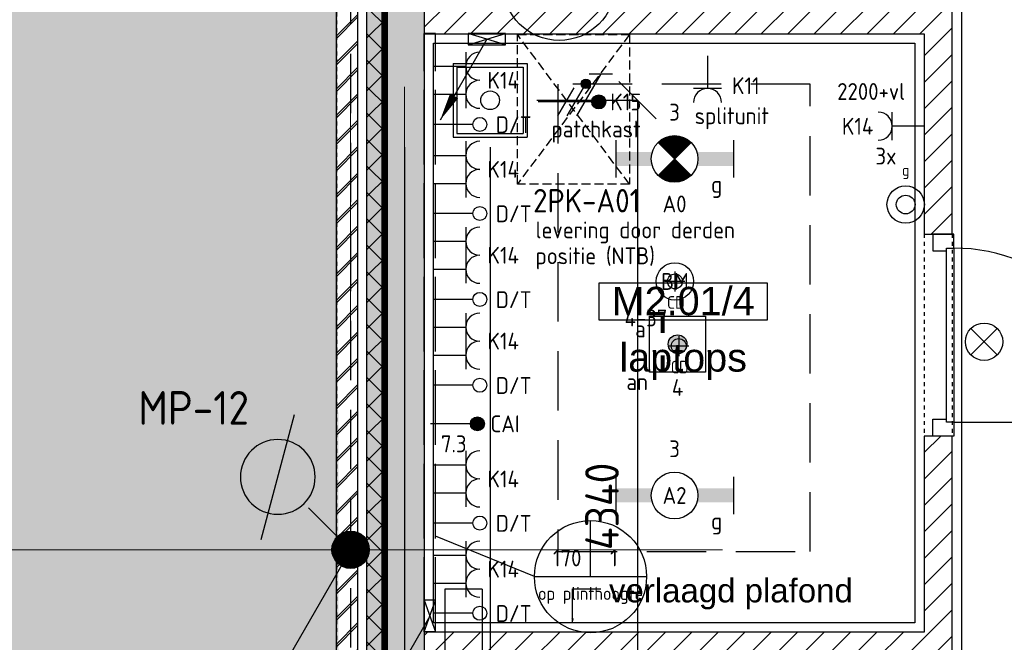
# Model space of a CAD drawing. Header units: millimetres. Extents: x -38032 to 104346, y -31182 to 78566.
# Tile 7 of 213: x -6060 to -793, y 4945 to 8274. Entities that reach past the tile are written whole.
import ezdxf
from ezdxf.enums import TextEntityAlignment as Align

# ---------------------------------------------------------------- set-up
doc = ezdxf.new("R2010")
doc.units = ezdxf.units.MM
doc.header["$LTSCALE"] = 100
doc.set_wipeout_variables(frame=1)
doc.header["$PDMODE"] = 1
for name, pattern in [('E_GOOT3', [5, 4, -1]), ('HIDDEN2', [4.7625, 3.175, -1.5875]), ('STYLE_01', [0.41664, 0.20828, -0.20836]), ('STYLE_02', [0.694425, 0.48607, -0.208355]), ('STYLE_11', [5, 3.888855, -0.416718, 0.277786, -0.416641])]:
    doc.linetypes.add(name, pattern=pattern)
for name, color, linetype in [('AB$1A---_ATTRIB035', 8, 'Continuous'), ('AL$1A---_ALGEMEEN', 8, 'Continuous'), ('AL------_MAATV', 200, 'Continuous'), ('AL------_MAATVOERING', 2, 'Continuous'), ('AL------_SPARING', 2, 'Continuous'), ('AM$1A---_ARCERING', 8, 'Continuous'), ('AT$1A---_TEKST100', 8, 'Continuous'), ('BOUWKUNDIG', 8, 'Continuous'), ('Data', 4, 'Continuous'), ('EB6511--_ATTRIB', 2, 'Continuous'), ('EL6121--', 3, 'Continuous'), ('EL6131--_KG', 3, 'Continuous'), ('EL6131--_WG', 3, 'Continuous'), ('EL6221--', 3, 'Continuous'), ('EL6222--', 3, 'Continuous'), ('EL6311--', 3, 'Continuous'), ('el6311--nv', 7, 'Continuous'), ('EL6431--', 3, 'Continuous'), ('EL6441--', 3, 'Continuous'), ('EL6511--', 3, 'Continuous'), ('EM6131--', 1, 'Continuous'), ('kabelgoot', 5, 'Continuous'), ('LICHT_TEXT018', 1, 'Continuous'), ('Vloerdoos', 3, 'Continuous'), ('Vloerdoos (OUD)', 3, 'Continuous'), ('wieland dozen', 3, 'Continuous')]:
    doc.layers.add(name, color=color, linetype=linetype)
doc.layers.add('stramien', color=1, linetype='Continuous', lineweight=9)
doc.layers.get('Vloerdoos').off()
doc.styles.add('Arial', font='ARIAL.TTF')
doc.styles.add('BURO-018', font='iso.shx', dxfattribs={"height": 90})
doc.styles.add('BURO-025', font='ISO.shx', dxfattribs={"height": 125})
doc.styles.add('ISO18', font='iso', dxfattribs={"height": 180})
doc.styles.get("Standard").update_dxf_attribs({"font": 'iso.shx'})
doc.dimstyles.new('STABICAD', dxfattribs={"dimscale": 100, "dimtxt": 1.8, "dimasz": 2, "dimexe": 0, "dimexo": 2.5, "dimgap": 1.5, "dimtad": 0, "dimdec": 0, "dimrnd": 10, "dimzin": 0, "dimdsep": 46, "dimtxsty": 'Standard', "dimblk1": 'OBLIQUE', "dimblk2": 'OBLIQUE', "dimsah": 1, "dimcen": -3, "dimadec": 0, "dimazin": 0, "dimtfac": 1, "dimtdec": 0, "dimtofl": 0, "dimtmove": 2, "dimatfit": 3, "dimfxl": 0, "dimtvp": 1.055556, "dimtolj": 1, "dimtzin": 0, "dimarcsym": 0})
pattern_1 = [(45, (-987935.49, -175784.82), (70.710678, -70.710678), [])]

# ---------------------------------------------------------------- blocks, each defined once
blk = doc.blocks.new('111410')
at = {"color": 0, "linetype": 'Continuous'}
for radius in [2, 1]:
    blk.add_circle((0, 3), radius, dxfattribs=at)
at = {"color": 0, "linetype": 'Continuous', "style": 'BURO-018'}
for tag, p in [('E_SLET1', (0, 7)), ('E_GROEP', (0, 0)), ('E_GKAST', (0, 0))]:
    blk.add_attdef(tag, text='', height=1.8, dxfattribs=at).set_placement(p, align=Align.MIDDLE)
at = {"color": 0, "linetype": 'Continuous', "style": 'BURO-018', "flags": 1}
for tag in ['E_MATCODE', 'E_SGROEP']:
    blk.add_attdef(tag, text='', height=1.8, dxfattribs=at).set_placement((0, 0), align=Align.MIDDLE)
blk = doc.blocks.new('E00024')
at = {"color": 0, "linetype": 'Continuous'}
for p, q in [((-1.41, 1.59), (1.41, 4.41)), ((-1.41, 4.41), (1.41, 1.59))]:
    blk.add_line(p, q, dxfattribs=at)
blk.add_circle((0, 3), 2, dxfattribs=at)
at = {"color": 0, "linetype": 'Continuous', "style": 'BURO-018'}
blk.add_attdef('E_TEXT1', text='', height=1.8, dxfattribs=at).set_placement((0, 7.5), align=Align.MIDDLE)
at = {"color": 0, "linetype": 'Continuous', "style": 'BURO-018', "flags": 1}
blk.add_attdef('E_MATCODE', (0, 0), '', height=1.8, dxfattribs=at)
blk = doc.blocks.new('111304')
at = {"color": 0, "linetype": 'Continuous'}
for p, q in [((-1.5, 4.5), (1.5, 4.5)), ((0, 1), (0, 4.5))]:
    blk.add_line(p, q, dxfattribs=at)
blk.add_arc((0, 6), 1.5, 180, 0, dxfattribs=at)
at = {"color": 0, "linetype": 'Continuous', "style": 'BURO-018'}
for tag, p in [('E_GKAST', (0, 11.5)), ('E_GROEP', (0, 8.5)), ('E_SGROEP', (4.5, 8.5))]:
    blk.add_attdef(tag, text='', height=1.8, dxfattribs=at).set_placement(p, align=Align.MIDDLE)
at = {"color": 0, "linetype": 'Continuous', "style": 'BURO-018', "flags": 1}
for tag, p in [('E_VERMCODE', (13, 8.5)), ('E_MATCODE', (0, 0))]:
    blk.add_attdef(tag, text='', height=1.8, dxfattribs=at).set_placement(p, align=Align.MIDDLE)
blk = doc.blocks.new('_Oblique')
at = {"color": 0, "linetype": 'ByBlock', "lineweight": -2}
blk.add_line((-0.5, -0.5), (0.5, 0.5), dxfattribs=at)
blk = doc.blocks.new('*D185')
at = {"layer": 'AL------_MAATVOERING', "color": 0, "lineweight": -2}
for p, q in [((-4002.4, 7593.5), (-4002.4, 3926.9)), ((-3543.4, 7593.5), (-3543.4, 3926.9)), ((-3543.4, 3926.9), (-4002.4, 3926.9))]:
    blk.add_line(p, q, dxfattribs=at)
at = {"layer": 'Defpoints', "color": 0}
for p in [(-4002.4, 7843.5), (-3543.4, 7843.5), (-4002.4, 3926.9)]:
    blk.add_point(p, dxfattribs=at)
at = {"layer": 'AL------_MAATVOERING', "color": 0, "lineweight": -2, "xscale": 200, "yscale": 200, "zscale": 200, "rotation": 180}
blk.add_blockref('_Oblique', (-4002.4, 3926.9), dxfattribs=at)
at = {"layer": 'AL------_MAATVOERING', "color": 0, "lineweight": -2, "xscale": 200, "yscale": 200, "zscale": 200}
blk.add_blockref('_Oblique', (-3543.4, 3926.9), dxfattribs=at)
at = {"layer": 'AL------_MAATVOERING', "color": 0, "insert": (-3718, 3678.5), "char_height": 180, "attachment_point": 5}
blk.add_mtext('\\A1;460', dxfattribs=at)
blk = doc.blocks.new('DOORVOERDOOS')
at = {"layer": 'Vloerdoos (OUD)'}
for p, q in [((-27.5, 367.5), (-27.5, -27.5)), ((-27.5, 367.5), (367.5, 367.5)), ((-7.5, 347.5), (347.5, 347.5)), ((-7.5, 347.5), (-7.5, -7.5)), ((347.5, 347.5), (347.5, -7.5)), ((367.5, 367.5), (367.5, -27.5)), ((-27.5, -27.5), (367.5, -27.5)), ((-7.5, -7.5), (347.5, -7.5))]:
    blk.add_line(p, q, dxfattribs=at)
blk.add_circle((170, 170), 50, dxfattribs=at)
blk = doc.blocks.new('*D216')
at = {"layer": 'AL------_MAATVOERING', "color": 0, "lineweight": -2}
for p, q in [((-3293.4, 7843.5), (-2754.9, 7843.5)), ((-2754.9, 7843.5), (-2754.9, 3500)), ((-3293.4, 3500), (-2754.9, 3500))]:
    blk.add_line(p, q, dxfattribs=at)
at = {"layer": 'Defpoints', "color": 0}
for p in [(-3543.4, 7843.5), (-3543.4, 3500), (-2754.9, 3500)]:
    blk.add_point(p, dxfattribs=at)
at = {"layer": 'AL------_MAATVOERING', "color": 0, "lineweight": -2, "xscale": 200, "yscale": 200, "zscale": 200}
for p, rotation in [((-2754.9, 7843.5), 90), ((-2754.9, 3500), 270)]:
    blk.add_blockref('_Oblique', p, dxfattribs=dict(at, rotation=rotation))
at = {"layer": 'AL------_MAATVOERING', "color": 0, "insert": (-2944.9, 5671.7), "char_height": 180, "attachment_point": 5, "rotation": 90}
blk.add_mtext('\\A1;4340', dxfattribs=at)
blk = doc.blocks.new('E00126')
at = {"color": 0, "linetype": 'Continuous'}
for p, q in [((-3, 4.5), (3, 4.5)), ((-1.5, 1), (-1.5, 4.5)), ((1.5, 1), (1.5, 4.5))]:
    blk.add_line(p, q, dxfattribs=at)
for centre in [(-1.5, 6), (1.5, 6)]:
    blk.add_arc(centre, 1.5, 180, 0, dxfattribs=at)
at = {"color": 0, "linetype": 'Continuous', "style": 'BURO-018'}
for tag, p in [('E_GKAST', (0, 11.5)), ('E_GROEP', (0, 8.5)), ('E_SGROEP', (4.5, 8.5))]:
    blk.add_attdef(tag, text='', height=1.8, dxfattribs=at).set_placement(p, align=Align.MIDDLE)
at = {"color": 0, "linetype": 'Continuous', "style": 'BURO-018', "flags": 1}
for tag, p in [('E_VERMCODE', (13, 8.5)), ('E_MATCODE', (0, 0))]:
    blk.add_attdef(tag, text='', height=1.8, dxfattribs=at).set_placement(p, align=Align.MIDDLE)
blk = doc.blocks.new('1115B6630')
at = {"color": 0}
for p, q in [((-6.3, 2), (-6.3, -2)), ((6.3, 2), (6.3, -2))]:
    blk.add_line(p, q, dxfattribs=at)
at = {"color": 0, "linetype": 'Continuous'}
blk.add_circle((0, 0), 2.5, dxfattribs=at)
at = {"color": 0}
for points in [[(-2.5, 0.75), (-6.3, 0.75), (-2.5, -0.75), (-6.3, -0.75)], [(2.5, 0.75), (6.3, 0.75), (2.5, -0.75), (6.3, -0.75)]]:
    blk.add_solid(points, dxfattribs=at)
at = {"color": 0, "linetype": 'Continuous', "style": 'BURO-018'}
for tag, p in [('E_GKAST', (0, 8)), ('E_GROEP', (0, 5)), ('E_SGROEP', (4.5, 5)), ('E_ARMCODE', (0, 0)), ('E_SLET', (4.5, -3))]:
    blk.add_attdef(tag, text='', height=1.8, dxfattribs=at).set_placement(p, align=Align.MIDDLE)
blk = doc.blocks.new('E00018')
at = {"color": 0, "linetype": 'Continuous'}
for p, q in [((-1.77, -1.77), (1.77, 1.77)), ((1.77, -1.77), (-1.77, 1.77))]:
    blk.add_line(p, q, dxfattribs=at)
at = {"color": 0, "linetype": 'Continuous', "const_width": 2.5}
for points in [[(-0.88, 0.88, -0.198912), (0, 1.25, -0.198912), (0.88, 0.88, -1)], [(-0.88, -0.88, 0.198912), (0, -1.25, 0.198912), (0.88, -0.88, 1)]]:
    blk.add_lwpolyline(points, format="xyb", dxfattribs=at)
blk = doc.blocks.new('1115B6630-NO1')
at = {"color": 0}
for p, q in [((-6.3, 2), (-6.3, -2)), ((6.3, 2), (6.3, -2))]:
    blk.add_line(p, q, dxfattribs=at)
at = {"color": 0, "linetype": 'Continuous'}
blk.add_circle((0, 0), 2.5, dxfattribs=at)
at = {"color": 0}
for points in [[(-2.5, 0.75), (-6.3, 0.75), (-2.5, -0.75), (-6.3, -0.75)], [(2.5, 0.75), (6.3, 0.75), (2.5, -0.75), (6.3, -0.75)]]:
    blk.add_solid(points, dxfattribs=at)
at = {"color": 0, "zscale": 50}
blk.add_blockref('E00018', (0, 0), dxfattribs=at)
at = {"color": 0, "linetype": 'Continuous', "style": 'BURO-018'}
for tag, p in [('E_GKAST', (0, 8)), ('E_GROEP', (0, 5)), ('E_SGROEP', (4.5, 5)), ('E_ARMCODE', (0, 0)), ('E_SLET', (4.5, -3))]:
    blk.add_attdef(tag, text='', height=1.8, dxfattribs=at).set_placement(p, align=Align.MIDDLE)
blk = doc.blocks.new('E00123')
at = {"color": 0, "linetype": 'Continuous'}
blk.add_circle((0, 0), 2, dxfattribs=at)
at = {"color": 0, "linetype": 'Continuous', "style": 'BURO-018'}
for tag, p in [('E_TEXT1', (0, 4.5)), ('E_TEXT2', (0, 0))]:
    blk.add_attdef(tag, text='', height=1.8, dxfattribs=at).set_placement(p, align=Align.MIDDLE)
at = {"color": 0, "linetype": 'Continuous', "style": 'BURO-018', "flags": 1}
blk.add_attdef('E_MATCODE', (0, 0), '', height=1.8, dxfattribs=at)
blk = doc.blocks.new('E00078')
at = {"color": 0, "linetype": 'Continuous'}
for p, q in [((-3, 6.48), (-3, 8.98)), ((-3, 7.73), (1.5, 5.13)), ((0, 7.5), (0, 1)), ((1.5, 4.13), (-1.5, 5.87)), ((1.5, 3.13), (-1.5, 4.87))]:
    blk.add_line(p, q, dxfattribs=at)
at = {"color": 0, "const_width": 0.75}
blk.add_lwpolyline([(-0.38, 7.5, 1), (0.38, 7.5, 1)], format="xyb", close=True, dxfattribs=at)
at = {"color": 0, "linetype": 'Continuous', "const_width": 0.5}
blk.add_lwpolyline([(-2.18, 6.12, 1), (-1.68, 6.12, 1)], format="xyb", close=True, dxfattribs=at)
at = {"color": 0, "linetype": 'Continuous'}
for centre, radius in [((0, 7.5), 0.75), ((-1.93, 6.12), 0.5)]:
    blk.add_circle(centre, radius, dxfattribs=at)
at = {"color": 0, "linetype": 'Continuous', "style": 'BURO-018'}
for tag, p in [('E_GKAST', (0, 14)), ('E_GROEP', (0, 11)), ('E_SGROEP', (4.5, 11))]:
    blk.add_attdef(tag, text='', height=1.8, dxfattribs=at).set_placement(p, align=Align.MIDDLE)
at = {"color": 0, "linetype": 'Continuous', "style": 'BURO-018', "flags": 1}
for tag, p in [('E_VERMCODE', (13, 11)), ('E_MATCODE', (0, 0))]:
    blk.add_attdef(tag, text='', height=1.8, dxfattribs=at).set_placement(p, align=Align.MIDDLE)
blk = doc.blocks.new('E00169')
at = {"color": 0, "linetype": 'Continuous'}
blk.add_line((0, 0), (-5, -8.66), dxfattribs=at)
at = {"color": 0, "const_width": 0.5}
blk.add_lwpolyline([(-0.25, 0, 1), (0.25, 0, 1)], format="xyb", close=True, dxfattribs=at)
at = {"color": 0, "linetype": 'Continuous'}
blk.add_lwpolyline([(-5, -8.66, 0, 1, 0), (-3.5, -6.062, 1, 1, 0)], format="xyseb", dxfattribs=at)
blk.add_circle((0, 0), 0.5, dxfattribs=at)
blk = doc.blocks.new('E-GK-GTC-C83C')
at = {"color": 0, "linetype": 'Continuous'}
for p, q in [((-0.5, 100), (0.5, 100)), ((-0.5, -100), (0.5, -100))]:
    blk.add_line(p, q, dxfattribs=at)
blk = doc.blocks.new('E00103')
at = {"color": 0, "linetype": 'Continuous'}
for p, q in [((0, 6), (0, 12)), ((-6, 6), (6, 6))]:
    blk.add_line(p, q, dxfattribs=at)
blk.add_circle((0, 6), 6, dxfattribs=at)
at = {"color": 0, "linetype": 'Continuous', "style": 'BURO-018'}
for tag, p in [('E_TEXT1', (-2.5, 8)), ('E_TEXT3', (2.5, 8)), ('E_TEXT6', (0, 4))]:
    blk.add_attdef(tag, text='', height=1.8, dxfattribs=at).set_placement(p, align=Align.MIDDLE)
blk = doc.blocks.new('E00112')
at = {"color": 0, "linetype": 'Continuous'}
for p, q in [((0, 1), (-1, 1)), ((-1, 1), (-1, 0)), ((-1, 0), (0, 1)), ((-1, 1), (0, 0)), ((0, 0), (0, 1)), ((-1, 0), (0, 0))]:
    blk.add_line(p, q, dxfattribs=at)
blk = doc.blocks.new('E00098')
at = {"color": 0, "linetype": 'Continuous'}
blk.add_line((0, 0), (-5, -8.66), dxfattribs=at)
blk.add_lwpolyline([(-5, -8.66, 0, 1, 0), (-3.5, -6.06, 1, 1, 0)], format="xyseb", dxfattribs=at)
blk = doc.blocks.new('E00139')
at = {"color": 0, "linetype": 'Continuous'}
blk.add_line((0, 5.25), (0, 1), dxfattribs=at)
blk.add_circle((0, 6), 0.75, dxfattribs=at)
at = {"color": 7, "style": 'BURO-018'}
for tag, p in [('E_COMMENT1', (0, 12)), ('E_DCOM1', (0, 9))]:
    blk.add_attdef(tag, text='', height=1.8, dxfattribs=at).set_placement(p, align=Align.MIDDLE)
at = {"color": 0, "style": 'BURO-018'}
blk.add_attdef('E_TEXT1', text='', height=1.8, dxfattribs=at).set_placement((2.5, 6), align=Align.MIDDLE)
at = {"color": 0, "linetype": 'Continuous', "style": 'BURO-018', "flags": 1}
blk.add_attdef('E_MATCODE', text='', height=1.8, dxfattribs=at).set_placement((0, 0), align=Align.MIDDLE)
blk = doc.blocks.new('Centraaldoos')
at = {"color": 1, "linetype": 'Continuous'}
for p, q in [((0, -2), (0, 2)), ((-2, 0), (2, 0))]:
    blk.add_line(p, q, dxfattribs=at)
at = {"color": 0, "linetype": 'Continuous'}
blk.add_circle((0, 0), 1.5, dxfattribs=at)
at = {"color": 0, "linetype": 'Continuous', "style": 'BURO-018'}
blk.add_attdef('AL_POSNR', text='', height=1.8, dxfattribs=at).set_placement((0, 3), align=Align.CENTER)
at = {"color": 0, "linetype": 'Continuous', "style": 'BURO-018', "flags": 1}
blk.add_attdef('AL_OMS', (0, 0), '', height=1.8, dxfattribs=at)
at = {"layer": 'AL------_MAATV', "style": 'BURO-018'}
blk.add_text('CD', height=2.531, rotation=180, dxfattribs=at).set_placement((1.61, 5.48))
blk = doc.blocks.new('E00403')
blk.add_hatch(color=0).paths.add_polyline_path([(1, 0, 1), (-1, 0, 1)])
at = {"color": 0}
for p, q in [((-3, -3), (-3, 3)), ((-3, 3), (3, 3)), ((3, 3), (3, -3)), ((3, -3), (-3, -3))]:
    blk.add_line(p, q, dxfattribs=at)
at = {"color": 0, "const_width": 0.4}
for points in [[(-3, 1.6), (-1.2, 1.6)], [(1.2, 1.6), (3, 1.6)]]:
    blk.add_lwpolyline(points, dxfattribs=at)
at = {"color": 0}
blk.add_circle((0, 0), 1, dxfattribs=at)
at = {"color": 0, "linetype": 'Continuous', "style": 'BURO-018'}
for tag, p in [('E_GKAST', (0, 8)), ('E_GROEP', (0, 5)), ('E_SGROEP', (4.5, 5)), ('E_SLET1', (-4.5, 2)), ('E_SLET2', (4.5, 2))]:
    blk.add_attdef(tag, text='', height=1.8, dxfattribs=at).set_placement(p, align=Align.MIDDLE)
at = {"color": 0, "linetype": 'Continuous', "style": 'BURO-018', "flags": 1}
blk.add_attdef('E_MATCODE', text='', height=1.8, dxfattribs=at).set_placement((0, 0), align=Align.MIDDLE)
blk = doc.blocks.new('110802A')
at = {"color": 0, "linetype": 'Continuous'}
blk.add_line((0, 5.25), (0, 1), dxfattribs=at)
at = {"color": 0, "linetype": 'Continuous', "const_width": 0.75}
blk.add_lwpolyline([(-0.375, 6, 1), (0.375, 6, 1)], format="xyb", close=True, dxfattribs=at)
at = {"color": 0, "linetype": 'Continuous'}
blk.add_circle((0, 6), 0.75, dxfattribs=at)
at = {"color": 0, "linetype": 'Continuous', "style": 'BURO-018'}
for tag, p in [('E_TEXT2', (0, 9)), ('E_TEXT1', (3.5, 6))]:
    blk.add_attdef(tag, text='', height=1.8, dxfattribs=at).set_placement(p, align=Align.MIDDLE)
at = {"color": 0, "linetype": 'Continuous', "style": 'BURO-018', "flags": 1}
blk.add_attdef('E_MATCODE', text='', height=1.8, dxfattribs=at).set_placement((0, 0), align=Align.MIDDLE)
blk = doc.blocks.new('patchkast')
at = {"layer": 'Data', "linetype": 'STYLE_02'}
for p, q in [((-800, 0), (-800, 600)), ((-800, 600), (0, 600)), ((0, 0), (-800, 600)), ((-800, 0), (0, 600)), ((0, 600), (0, 0)), ((0, 0), (-800, 0))]:
    blk.add_line(p, q, dxfattribs=at)
blk = doc.blocks.new('E-GK-END-C8')
at = {"color": 0, "linetype": 'Continuous'}
blk.add_line((0, 100), (0, -100), dxfattribs=at)
blk = doc.blocks.new('32x_hout-mk 874-p')
at = {"color": 0}
for points in [[(0, -90), (0, 0), (-114, 0), (-114, -90)], [(-114, -990), (0, -990), (0, -1080), (-114, -1080)]]:
    blk.add_wipeout(points, dxfattribs=at).dxf.layer = 'AL$1A---_ALGEMEEN'
at = {"layer": 'AL$1A---_ALGEMEEN', "color": 0}
for points in [[(0, -90), (0, 0), (-114, 0), (-114, -90)], [(-114, -990), (0, -990), (0, -1080), (-114, -1080)]]:
    blk.add_lwpolyline(points, close=True, dxfattribs=at)
at = {"color": 0}
blk.add_wipeout([(-40, -75), (0, -75), (0, -1005), (-40, -1005)], dxfattribs=at).dxf.layer = 'AL$1A---_ALGEMEEN'
at = {"layer": 'AL$1A---_ALGEMEEN', "color": 0}
blk.add_line((0, -1005), (930, -1005), dxfattribs=at)
blk.add_lwpolyline([(-40, -75), (0, -75), (0, -1005), (-40, -1005)], close=True, dxfattribs=at)
blk.add_arc((0, -1005), 930, 359.2007, 90, dxfattribs=at)
blk = doc.blocks.new('tekst 12 pts')
at = {"layer": 'AL$1A---_ALGEMEEN', "color": 0, "style": 'Arial'}
blk.add_attdef('naam_ruimte', text='', height=151.5, dxfattribs=at).set_placement((0, -41.1), align=Align.TOP_CENTER)
at = {"layer": 'AL$1A---_ALGEMEEN', "color": 0, "flags": 1}
for tag, p in [('oppervlakte', (-264.6, -1003)), ('stramiennummer', (-264.6, -1275.7))]:
    blk.add_attdef(tag, p, '', height=151.5, dxfattribs=at)
blk = doc.blocks.new('ruimtenummer')
at = {"layer": 'AL$1A---_ALGEMEEN', "color": 0, "flags": 1}
for tag, p in [('peil', (-450, -397.1)), ('onderdeel', (-450, -669.8))]:
    blk.add_attdef(tag, p, '', height=151.5, dxfattribs=at)
at = {"color": 0}
blk.add_wipeout([(-450, 100), (450, 100), (450, -100), (-450, -100)], dxfattribs=at).dxf.layer = 'AL$1A---_ALGEMEEN'
at = {"layer": 'AL$1A---_ALGEMEEN', "color": 0}
blk.add_lwpolyline([(-450, 100), (450, 100), (450, -100), (-450, -100)], close=True, dxfattribs=at)
at = {"layer": 'AL$1A---_ALGEMEEN', "color": 0, "style": 'Arial'}
blk.add_attdef('ruimtenummer', text='', height=151.5, dxfattribs=at).set_placement((0, 78), align=Align.TOP_CENTER)
blk = doc.blocks.new('txt 1_100 verlaagd plafond')
at = {"layer": 'AL$1A---_ALGEMEEN', "color": 0}
for p, q in [((-1830, 0), (-1830, 182.6)), ((-1830, 182.6), (-1680, 182.6))]:
    blk.add_line(p, q, dxfattribs=at)
blk.add_solid([(-1830, 0), (-1836.7, 25), (-1823.3, 25)], dxfattribs=at)
at = {"layer": 'AT$1A---_TEKST100', "insert": (-983.5, 235.8), "char_height": 126.27, "attachment_point": 2, "line_spacing_factor": 0.967741, "style": 'Arial'}
blk.add_mtext('{\\C256;\\lverlaagd plafond}', dxfattribs=at)
blk = doc.blocks.new('200254 W 212 3 04-12-2007')
at = {"layer": 'AM$1A---_ARCERING', "linetype": 'Continuous', "lineweight": 0}
for color, points in [(9, [(-38974, -12007.6), (-38974, -8077.6), (-38858, -8077.6), (-38858, 33518.8), (-67223, 33512.4), (-67203.3, -26857.6), (-67199, -26857.6), (-67223, -11732.6), (-54673, -11732.6), (-54673, -26887.6), (-40543, -26887.6), (-40564, -12007.6)]), (256, [(-40293, -25558.1), (-40293, -12167.6), (-40403, -12167.6), (-40403, -25570.5)]), (256, [(-40293, -12277.6), (-40293, -25447.4), (-40093, -25424.9), (-40093, -12277.6)])]:
    blk.add_hatch(color=color, dxfattribs=at).paths.add_polyline_path(points)
at = {"layer": 'AM$1A---_ARCERING', "linetype": 'Continuous', "lineweight": 5}
h = blk.add_hatch(dxfattribs=at)
h.set_pattern_fill('BAKSTEEN', color=256, scale=50, style=0, pattern_type=2)
h.set_pattern_definition([(45, (-987935.49, -175784.82), (70.710678, -70.710678), []), (45, (-987928.42, -175791.89), (70.710678, -70.710678), [])])
h.paths.add_polyline_path([(-40564, -12007.6), (-40201, -12007.6), (-40201, -12120.6), (-40451, -12120.6), (-40451, -25736.7), (-40564, -25749.4)])
h = blk.add_hatch(dxfattribs=at)
h.set_pattern_fill('ISOLATIE', color=256, scale=50, style=0, pattern_type=2)
h.set_pattern_definition([(135, (-987935.49, -175784.82), (70.710678, 70.710678), []), (45, (-987636.15, -176084.16), (70.710678, -70.710678), [])])
h.paths.add_polyline_path([(-40293, -25558.1), (-40293, -12167.6), (-40403, -12167.6), (-40403, -25570.5)])
at = {"layer": 'AL$1A---_ALGEMEEN', "linetype": 'STYLE_01'}
for p, q in [((-40564, -12007.6), (-40564, -25717.6)), ((-37419, -17858.6), (-37419, -18938.6))]:
    blk.add_line(p, q, dxfattribs=at)
at = {"layer": 'AL$1A---_ALGEMEEN'}
for points in [[(-40564, -12007.6), (-40201, -12007.6), (-40201, -12120.6), (-40451, -12120.6), (-40451, -25736.7), (-40564, -25749.4)], [(-40293, -25558.1), (-40293, -12167.6), (-40403, -12167.6), (-40403, -25570.5)], [(-40293, -12277.6), (-40293, -25447.4), (-40093, -25424.9), (-40093, -12277.6)]]:
    blk.add_lwpolyline(points, close=True, dxfattribs=at)
at = {"layer": 'stramien', "linetype": 'STYLE_11', "ltscale": 50}
for p, q in [((-40199, -39987.6), (-40199, 36216.4)), ((-40489, -39987.6), (-40489, -10069.4)), ((-74199, -19547.6), (-38499, -19547.6))]:
    blk.add_line(p, q, dxfattribs=at)
at = {"layer": 'AL$1A---_ALGEMEEN'}
for name, p in [('32x_hout-mk 874-p', (-37260, -17858.6)), ('txt 1_100 verlaagd plafond', (-37470, -19937.6))]:
    blk.add_blockref(name, p, dxfattribs=at)
ref = blk.add_blockref('tekst 12 pts', (-38708.7, -18401.3), dxfattribs=at)
ref.add_attrib('naam_ruimte', 'laptops', dxfattribs={"layer": 'AB$1A---_ATTRIB035', "height": 151.52, "style": 'Arial'}).set_placement((-38708.7, -18442.4), align=Align.TOP_CENTER)
at = {"layer": 'AM$1A---_ARCERING', "linetype": 'Continuous', "lineweight": 5}
h = blk.add_hatch(dxfattribs=at)
h.set_pattern_fill('KALKZANDSTEEN', color=256, scale=50, style=0, pattern_type=2)
h.set_pattern_definition(pattern_1)
h.paths.add_polyline_path([(-37419, -16787.6), (-37419, -17858.6), (-37269, -17858.6), (-37269, -16637.6), (-40094, -16637.6), (-40094, -16787.6)])
h = blk.add_hatch(dxfattribs=at)
h.set_pattern_fill('KALKZANDSTEEN', color=256, scale=50, style=0, pattern_type=2)
h.set_pattern_definition(pattern_1)
h.paths.add_polyline_path([(-37269, -20137.6), (-37269, -19987.6), (-37269, -18938.6), (-37419, -18938.6), (-37419, -19987.6), (-40094, -19987.6), (-40094, -20137.6)])
at = {"layer": 'AL$1A---_ALGEMEEN', "linetype": 'STYLE_01'}
blk.add_line((-37269, -17858.6), (-37269, -18938.6), dxfattribs=at)
at = {"layer": 'AL$1A---_ALGEMEEN'}
for points in [[(-37220, -20187.6), (-37925, -20187.6), (-37925, -23937.6), (-32575, -23937.6), (-32575, -23337.6), (-27175, -23337.6), (-27175, -22737.6), (-23264, -22737.6), (-23264, -10942), (-23353, -10942), (-23353, -10424), (-23264, -10424), (-23264, -4532.1), (-25688, -4532.1), (-25688, -9028.6), (-25833, -9028.6), (-26219, -9028.6), (-26969, -9028.6), (-26969, -14617.6), (-37220, -14617.6)], [(-37419, -16787.6), (-37419, -17858.6), (-37269, -17858.6), (-37269, -16637.6), (-40094, -16637.6), (-40094, -16787.6)], [(-37269, -20137.6), (-37269, -19987.6), (-37269, -18938.6), (-37419, -18938.6), (-37419, -19987.6), (-40094, -19987.6), (-40094, -20137.6)]]:
    blk.add_lwpolyline(points, close=True, dxfattribs=at)
ref = blk.add_blockref('ruimtenummer', (-38708.7, -18218.7), dxfattribs=at)
ref.add_attrib('ruimtenummer', 'M2.01/4', dxfattribs={"layer": 'AB$1A---_ATTRIB035', "height": 151.52, "style": 'Arial'}).set_placement((-38708.7, -18140.7), align=Align.TOP_CENTER)
at = {"layer": 'AL$1A---_ALGEMEEN', "linetype": 'STYLE_01'}
blk.add_lwpolyline([(-38458, 33918.8), (-67623, 33912.4), (-67623, -11772.6), (-54732.5, -11772.6), (-54732.5, -27287.6), (-40164.5, -27287.6), (-40164.5, -25704.6), (-40564, -25749.4), (-40564, -12007.6), (-38974, -12007.6), (-38974, -8077.6), (-38458, -8077.6)], close=True, dxfattribs=at)
at = {"layer": 'AL$1A---_ALGEMEEN'}
for points in [[(-40564, -12007.6), (-38974, -12007.6), (-38974, -8077.6), (-38858, -8077.6), (-38858, 33518.8), (-67223, 33512.4), (-67223, -11732.6), (-54673, -11732.6), (-54673, -26887.6), (-40543, -26887.6), (-40543, -25747.1), (-40564, -25747.6)], [(-40045, -16837.6), (-37470, -16837.6), (-37470, -19937.6), (-40045, -19937.6)]]:
    blk.add_lwpolyline(points, close=True, dxfattribs=at)
blk = doc.blocks.new('E00438')
at = {"color": 0, "linetype": 'Continuous'}
blk.add_line((-0.866, -1.5), (0.866, 1.5), dxfattribs=at)
at = {"color": 0}
blk.add_circle((0, 0), 1, dxfattribs=at)
at = {"color": 0, "linetype": 'Continuous', "style": 'BURO-018', "flags": 1}
blk.add_attdef('E_MATCODE', text='', height=1.8, dxfattribs=at).set_placement((0, 0), align=Align.MIDDLE)

msp = doc.modelspace()

# ---------------------------------------------------------------- block references
at = {"layer": 'BOUWKUNDIG'}
msp.add_blockref('200254 W 212 3 04-12-2007', (36198, 24986.5), dxfattribs=at)

# ---------------------------------------------------------------- next in the draw order: linework, layer by layer
at = {"layer": 'EB6511--_ATTRIB', "const_width": 30}
msp.add_lwpolyline([(19708, 25537.6), (29397.9, 25537.6), (29397.9, 23309.5), (27533.8, 23309.5), (27533.8, 3052.6), (26473.1, 2935.7), (26555, 2550.2), (25970.4, 2456.7), (26005.5, 2129.5), (22931, 1779), (22884.2, 2117.9), (22264.6, 2117.9), (22217.8, 2363.2), (-4110.6, -508.6), (-4110.6, 12854.7), (-2391.5, 12854.7), (-2391.5, 16816), (9785.1, 16816), (9785.1, 46760.6), (17022, 46760.6)], dxfattribs=at)
at = {"layer": 'EL6121--', "color": 5, "linetype": 'HIDDEN2'}
for p, q in [((-4290, 12855), (-4290, -1975)), ((-4290, 5440), (-4537.9, 5687.9))]:
    msp.add_line(p, q, dxfattribs=at)
at = {"layer": 'EL6131--_WG', "linetype": 'E_GOOT3'}
for p, q in [((-3896, 5000), (-3896, 8200)), ((-3836, 8200), (-3896, 8200)), ((-3836, 5000), (-3836, 8200)), ((-3836, 5000), (-3896, 5000))]:
    msp.add_line(p, q, dxfattribs=at)
at = {"layer": 'EM6131--'}
msp.add_line((-3306.3, 5295.9), (-3836, 5513.1), dxfattribs=at)
at = {"layer": 'LICHT_TEXT018', "linetype": 'HIDDEN2'}
msp.add_lwpolyline([(-3181.8, 5430), (-1831.8, 5430), (-1831.8, 7930), (-3181.8, 7930)], close=True, dxfattribs=at)

# ---------------------------------------------------------------- next in the draw order: block references
at = {"layer": 'AL------_SPARING', "xscale": 26.66666666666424, "yscale": 26.66666666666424, "zscale": 26.66666666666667, "rotation": 180}
for p in [(-2554.8, 6874.8), (-2534.3, 6529)]:
    msp.add_blockref('Centraaldoos', p, dxfattribs=at)
at = {"layer": 'EL6121--'}
ref = msp.add_blockref('E00438', (-4679.3, 5829.3), dxfattribs=dict(at, xscale=-200.0000000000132, yscale=200, zscale=200, rotation=315))
ref.add_attrib('E_MATCODE', 'MP-12', dxfattribs={"layer": '0', "color": 1, "linetype": 'Continuous', "height": 180, "style": 'ISO18'}).set_placement((-5129.3, 6198.6), align=Align.MIDDLE)
at = {"layer": 'EL6121--', "xscale": 200, "yscale": 200, "zscale": 200}
msp.add_blockref('E00169', (-4290, 5440), dxfattribs=at)
at = {"layer": 'EL6131--_KG', "xscale": 60, "yscale": 200, "zscale": 60, "rotation": 90}
msp.add_blockref('E00112', (-3461, 8200), dxfattribs=at)
at = {"layer": 'EL6131--_KG', "xscale": 2257.84127700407, "rotation": 270}
msp.add_blockref('E-GK-GTC-C83C', (-3685.4, 4099.5), dxfattribs=at)
at = {"layer": 'EL6131--_KG', "rotation": 270}
msp.add_blockref('E-GK-END-C8', (-3685.4, 5228.4), dxfattribs=at)
at = {"layer": 'EL6131--_WG', "xscale": 60, "yscale": 170, "zscale": 60}
msp.add_blockref('E00112', (-3836, 5000), dxfattribs=at)
at = {"layer": 'EL6221--', "rotation": 90}
msp.add_blockref('patchkast', (-2797.9, 8195), dxfattribs=at)
at = {"layer": 'EL6222--'}
ref = msp.add_blockref('E00126', (-3898.7, 7950.5), dxfattribs=dict(at, xscale=50, yscale=50, zscale=50, rotation=270))
ref.add_attrib('E_GROEP', 'K14', dxfattribs={"layer": '0', "color": 1, "linetype": 'Continuous', "height": 90, "style": 'BURO-018'}).set_placement((-3473.7, 7950.5), align=Align.MIDDLE)
ref = msp.add_blockref('111304', (-2380.4, 8131.3), dxfattribs=dict(at, xscale=50, yscale=50, zscale=50, rotation=180))
ref.add_attrib('E_GROEP', 'K11', dxfattribs={"layer": '0', "color": 1, "linetype": 'Continuous', "height": 90, "style": 'BURO-018'}).set_placement((-2249.6, 7921.2), align=Align.MIDDLE_LEFT)
ref.add_attrib('E_VERMCODE', 'splitunit', dxfattribs={"layer": '0', "color": 1, "linetype": 'Continuous', "height": 90, "style": 'BURO-018'}).set_placement((-2250.1, 7747.3), align=Align.MIDDLE)
ref = msp.add_blockref('E00078', (-3337.3, 7834.8), dxfattribs=dict(at, xscale=50, yscale=50, zscale=50, rotation=270))
ref.add_attrib('E_GROEP', 'K15', dxfattribs={"layer": '0', "color": 1, "linetype": 'Continuous', "height": 90, "style": 'BURO-018'}).set_placement((-2817.6, 7834.8), align=Align.MIDDLE)
ref.add_attrib('E_VERMCODE', 'patchkast', dxfattribs={"layer": '0', "color": 1, "linetype": 'Continuous', "height": 90, "style": 'BURO-018'}).set_placement((-2976.6, 7676.2), align=Align.MIDDLE)
ref = msp.add_blockref('111304', (-1167.3, 7704.7), dxfattribs=dict(at, xscale=50, yscale=50, zscale=50, rotation=90))
ref.add_attrib('E_GROEP', 'K14', dxfattribs={"layer": '0', "color": 1, "linetype": 'Continuous', "height": 90, "style": 'BURO-018'}).set_placement((-1493.7, 7704.7), align=Align.MIDDLE_RIGHT)
ref = msp.add_blockref('E00126', (-3898.7, 7474), dxfattribs=dict(at, xscale=50, yscale=50, zscale=50, rotation=270))
ref.add_attrib('E_GROEP', 'K14', dxfattribs={"layer": '0', "color": 1, "linetype": 'Continuous', "height": 90, "style": 'BURO-018'}).set_placement((-3473.7, 7474), align=Align.MIDDLE)
ref = msp.add_blockref('E00126', (-3898.7, 7014.8), dxfattribs=dict(at, xscale=50, yscale=50, zscale=50, rotation=270))
ref.add_attrib('E_GROEP', 'K14', dxfattribs={"layer": '0', "color": 1, "linetype": 'Continuous', "height": 90, "style": 'BURO-018'}).set_placement((-3473.7, 7014.8), align=Align.MIDDLE)
ref = msp.add_blockref('E00126', (-3898.7, 6555.6), dxfattribs=dict(at, xscale=50, yscale=50, zscale=50, rotation=270))
ref.add_attrib('E_GROEP', 'K14', dxfattribs={"layer": '0', "color": 1, "linetype": 'Continuous', "height": 90, "style": 'BURO-018'}).set_placement((-3473.7, 6555.6), align=Align.MIDDLE)
ref = msp.add_blockref('E00126', (-3898.7, 5818.5), dxfattribs=dict(at, xscale=50, yscale=50, zscale=50, rotation=270))
ref.add_attrib('E_GROEP', 'K14', dxfattribs={"layer": '0', "color": 1, "linetype": 'Continuous', "height": 90, "style": 'BURO-018'}).set_placement((-3473.7, 5818.5), align=Align.MIDDLE)
ref = msp.add_blockref('E00126', (-3898.7, 5336.2), dxfattribs=dict(at, xscale=50, yscale=50, zscale=50, rotation=270))
ref.add_attrib('E_GROEP', 'K14', dxfattribs={"layer": '0', "color": 1, "linetype": 'Continuous', "height": 90, "style": 'BURO-018'}).set_placement((-3473.7, 5336.2), align=Align.MIDDLE)
at = {"layer": 'EL6311--'}
ref = msp.add_blockref('111410', (-1320.5, 7136), dxfattribs=dict(at, xscale=50, yscale=50, zscale=50))
ref.add_attrib('E_SLET1', 'g', dxfattribs={"layer": '0', "color": 1, "linetype": 'Continuous', "height": 60, "style": 'BURO-018'}).set_placement((-1320.5, 7461), align=Align.MIDDLE)
ref = msp.add_blockref('1115B6630', (-2556.8, 5730), dxfattribs=dict(at, xscale=50, yscale=50, zscale=50))
ref.add_attrib('E_ARMCODE', 'A2', dxfattribs={"layer": '0', "color": 1, "linetype": 'Continuous', "height": 90, "style": 'BURO-018'}).set_placement((-2556.8, 5730), align=Align.MIDDLE)
ref.add_attrib('E_SLET', 'g', dxfattribs={"layer": '0', "color": 1, "linetype": 'Continuous', "height": 90, "style": 'BURO-018'}).set_placement((-2331.8, 5580), align=Align.MIDDLE)
ref.add_attrib('E_GROEP', '3', dxfattribs={"layer": '0', "color": 1, "linetype": 'Continuous', "height": 90, "style": 'BURO-018'}).set_placement((-2556.8, 5980), align=Align.MIDDLE)
at = {"layer": 'el6311--nv'}
ref = msp.add_blockref('1115B6630-NO1', (-2556.8, 7530), dxfattribs=dict(at, xscale=50, yscale=50, zscale=50))
ref.add_attrib('E_ARMCODE', 'A0', dxfattribs={"layer": '0', "color": 1, "linetype": 'Continuous', "height": 90, "style": 'BURO-018'}).set_placement((-2556.8, 7289.3), align=Align.MIDDLE)
ref.add_attrib('E_SLET', 'g', dxfattribs={"layer": '0', "color": 1, "linetype": 'Continuous', "height": 90, "style": 'BURO-018'}).set_placement((-2331.8, 7380), align=Align.MIDDLE)
ref.add_attrib('E_GROEP', '3', dxfattribs={"layer": '0', "color": 1, "linetype": 'Continuous', "height": 90, "style": 'BURO-018'}).set_placement((-2556.8, 7780), align=Align.MIDDLE)
at = {"layer": 'EL6431--'}
ref = msp.add_blockref('110802A', (-3911.7, 6113.1), dxfattribs=dict(at, xscale=50, yscale=50, zscale=50, rotation=270))
ref.add_attrib('E_TEXT1', 'CAI', dxfattribs={"layer": '0', "color": 1, "linetype": 'Continuous', "height": 90, "style": 'BURO-018'}).set_placement((-3463.4, 6113.3), align=Align.MIDDLE)
at = {"layer": 'EL6441--'}
ref = msp.add_blockref('E00139', (-3898.7, 7714.4), dxfattribs=dict(at, xscale=50, yscale=50, zscale=50, rotation=270))
ref.add_attrib('E_TEXT1', 'D/T', dxfattribs={"layer": '0', "color": 1, "height": 90, "style": 'BURO-018'}).set_placement((-3417.4, 7713), align=Align.MIDDLE)
ref = msp.add_blockref('E00139', (-3898.7, 7237.9), dxfattribs=dict(at, xscale=50, yscale=50, zscale=50, rotation=270))
ref.add_attrib('E_TEXT1', 'D/T', dxfattribs={"layer": '0', "color": 1, "height": 90, "style": 'BURO-018'}).set_placement((-3417.4, 7236.5), align=Align.MIDDLE)
ref = msp.add_blockref('E00139', (-3898.7, 6778.7), dxfattribs=dict(at, xscale=50, yscale=50, zscale=50, rotation=270))
ref.add_attrib('E_TEXT1', 'D/T', dxfattribs={"layer": '0', "color": 1, "height": 90, "style": 'BURO-018'}).set_placement((-3417.4, 6777.3), align=Align.MIDDLE)
ref = msp.add_blockref('E00139', (-3898.7, 6319.5), dxfattribs=dict(at, xscale=50, yscale=50, zscale=50, rotation=270))
ref.add_attrib('E_TEXT1', 'D/T', dxfattribs={"layer": '0', "color": 1, "height": 90, "style": 'BURO-018'}).set_placement((-3417.4, 6318.1), align=Align.MIDDLE)
ref = msp.add_blockref('E00139', (-3898.7, 5582.4), dxfattribs=dict(at, xscale=50, yscale=50, zscale=50, rotation=270))
ref.add_attrib('E_TEXT1', 'D/T', dxfattribs={"layer": '0', "color": 1, "height": 90, "style": 'BURO-018'}).set_placement((-3417.4, 5581), align=Align.MIDDLE)
ref = msp.add_blockref('E00139', (-3898.7, 5100), dxfattribs=dict(at, xscale=50, yscale=50, zscale=50, rotation=270))
ref.add_attrib('E_TEXT1', 'D/T', dxfattribs={"layer": '0', "color": 1, "height": 90, "style": 'BURO-018'}).set_placement((-3417.4, 5098.7), align=Align.MIDDLE)
at = {"layer": 'EL6511--'}
ref = msp.add_blockref('E00123', (-2554.8, 6874.8), dxfattribs=dict(at, xscale=50, yscale=50, zscale=50))
ref.add_attrib('E_TEXT2', 'BM', dxfattribs={"layer": 'EB6511--_ATTRIB', "color": 1, "linetype": 'Continuous', "height": 90, "style": 'BURO-018'}).set_placement((-2554.8, 6874.8), align=Align.MIDDLE)
ref.add_attrib('E_TEXT1', '4-37', dxfattribs={"layer": 'EB6511--_ATTRIB', "color": 1, "linetype": 'Continuous', "height": 90, "style": 'BURO-018'}).set_placement((-2709.8, 6679.5), align=Align.MIDDLE)
at = {"layer": 'EL6511--', "xscale": 50, "yscale": 50, "zscale": 50}
msp.add_blockref('E00024', (-900.9, 6402.1), dxfattribs=at)
at = {"layer": 'EM6131--'}
ref = msp.add_blockref('E00103', (-3173.7, 8163.4), dxfattribs=dict(at, xscale=50, yscale=50, zscale=50))
ref.add_attrib('E_TEXT1', '200', dxfattribs={"layer": '0', "color": 1, "linetype": 'Continuous', "height": 90, "style": 'BURO-018'}).set_placement((-3298.7, 8563.4), align=Align.MIDDLE)
ref.add_attrib('E_TEXT3', '1', dxfattribs={"layer": '0', "color": 1, "linetype": 'Continuous', "height": 90, "style": 'BURO-018'}).set_placement((-3048.7, 8563.4), align=Align.MIDDLE)
ref.add_attrib('E_TEXT6', 'KG', dxfattribs={"layer": '0', "color": 1, "linetype": 'Continuous', "height": 90, "style": 'BURO-018'}).set_placement((-3173.7, 8363.4), align=Align.MIDDLE)
at = {"layer": 'EM6131--', "xscale": 50, "yscale": 50, "zscale": 50}
for p in [(-3561, 8170), (-3866, 5085)]:
    msp.add_blockref('E00098', p, dxfattribs=at)
at = {"layer": 'EM6131--'}
ref = msp.add_blockref('E00103', (-3006.3, 4995.9), dxfattribs=dict(at, xscale=50, yscale=50, zscale=50))
ref.add_attrib('E_TEXT1', '170', dxfattribs={"layer": '0', "color": 1, "linetype": 'Continuous', "height": 90, "style": 'BURO-018'}).set_placement((-3131.3, 5395.9), align=Align.MIDDLE)
ref.add_attrib('E_TEXT3', '1', dxfattribs={"layer": '0', "color": 1, "linetype": 'Continuous', "height": 90, "style": 'BURO-018'}).set_placement((-2881.3, 5395.9), align=Align.MIDDLE)
ref.add_attrib('E_TEXT6', 'op plinthoogte', dxfattribs={"layer": '0', "color": 1, "linetype": 'Continuous', "height": 70, "style": 'BURO-018'}).set_placement((-3006.3, 5195.9), align=Align.MIDDLE)
at = {"layer": 'Vloerdoos'}
msp.add_blockref('DOORVOERDOOS', (-3713.4, 7673.5), dxfattribs=at)
at = {"layer": 'wieland dozen'}
ref = msp.add_blockref('E00403', (-2540.6, 6539.1), dxfattribs=dict(at, xscale=50, yscale=50, zscale=50, rotation=90))
ref.add_attrib('E_GROEP', '4', dxfattribs={"layer": '0', "color": 1, "linetype": 'Continuous', "height": 90, "style": 'BURO-018'}).set_placement((-2540.6, 6307.5), align=Align.MIDDLE)
ref.add_attrib('E_SLET2', 'an', dxfattribs={"layer": '0', "color": 1, "linetype": 'Continuous', "height": 90, "style": 'BURO-018'}).set_placement((-2756.8, 6338.3), align=Align.MIDDLE)
ref.add_attrib('E_SLET1', 'a', dxfattribs={"layer": '0', "color": 1, "linetype": 'Continuous', "height": 90, "style": 'BURO-018'}).set_placement((-2738.9, 6621.1), align=Align.MIDDLE)

# ---------------------------------------------------------------- next in the draw order: texts
at = {"layer": 'Data', "color": 2, "style": 'BURO-025'}
msp.add_text('2PK-A01', height=125, dxfattribs=at).set_placement((-3313.5, 7243.9))
at = {"layer": 'Data', "color": 2, "linetype": 'STYLE_02', "style": 'BURO-018'}
for s, p in [('levering door derden', (-3300.4, 7105.2)), ('positie (NTB)', (-3300.8, 6966.8))]:
    msp.add_text(s, height=90, dxfattribs=at).set_placement(p)
at = {"layer": 'EL6222--', "color": 1, "style": 'BURO-018'}
msp.add_text('3x', height=90, dxfattribs=at).set_placement((-1481.9, 7500.2))
at = {"layer": 'EL6431--', "color": 1}
msp.add_text('7.3', height=90, dxfattribs=at).set_placement((-3806.8, 5961.1))
at = {"layer": 'kabelgoot', "color": 1}
msp.add_text('2200+vl', height=90, dxfattribs=at).set_placement((-1686.7, 7845.5))

# ---------------------------------------------------------------- next in the draw order: dimensions: what is measured, and where the dimension line sits
at = {"layer": 'AL------_MAATVOERING'}
dim = msp.add_linear_dim(base=(-2754.8721, 3500.0079), p1=(-3543.382, 7843.4537), p2=(-3543.382, 3500.0079), angle=90, dimstyle='STABICAD', dxfattribs=at)
dim.commit()
dim.dimension.update_dxf_attribs({"geometry": '*D216', "text_midpoint": (-2944.8721, 5671.7308)})
dim = msp.add_linear_dim(base=(-4002.4, 3926.9), p1=(-3543.4, 7843.5), p2=(-4002.4, 7843.5), dimstyle='STABICAD', dxfattribs=at)
dim.commit()
dim.dimension.update_dxf_attribs({"geometry": '*D185', "text_midpoint": (-3718, 3678.5), "dimtype": 160})

doc.saveas('drawing.dxf')
